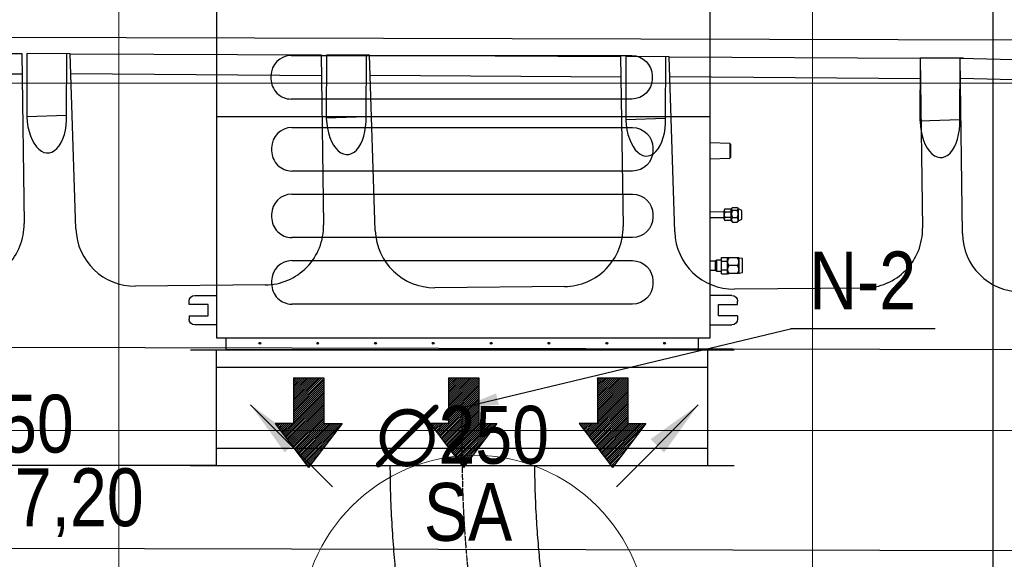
# Model space of a CAD drawing. Header units: millimetres. Extents: x -32221 to 212500, y 31663 to 93766.
# Tile 42 of 256: x 20252 to 21954, y 44972 to 45905. Entities that reach past the tile are written whole.
import ezdxf
from ezdxf.enums import TextEntityAlignment as Align

# ---------------------------------------------------------------- set-up
doc = ezdxf.new("R2010")
doc.units = ezdxf.units.MM
doc.linetypes.add('DASHDOT', pattern=[1, 0.5, -0.25, 0, -0.25])
for name, color, linetype in [('DVM_INDOOR', 104, 'Continuous'), ('FLUID-N', 7, 'Continuous'), ('FLUID-N-100-ARRGR', 7, 'Continuous'), ('FLUID-N-100-NUM', 7, 'Continuous'), ('FLUID-N-SYM', 7, 'Continuous'), ('FLUID-W-100-DIM', 7, 'Continuous'), ('osie', 250, 'Continuous'), ('Sciany', 250, 'Continuous'), ('Wyposazenie', 250, 'Continuous')]:
    doc.layers.add(name, color=color, linetype=linetype)
doc.layers.add('kasetony', color=42, linetype='Continuous', lineweight=5)
doc.layers.add('Nawiewniki', color=5, linetype='Continuous', lineweight=20)
doc.styles.add('FDBES', font='simplex.shx')
doc.styles.get("Standard").update_dxf_attribs({"font": 'ARIALN.TTF'})
doc.linetypes.add('ZIGZAG', pattern='A,0.0001,-0.2,[131,ltypeshp.shx,S=0.2,R=0,X=-0.2,Y=0],-0.4,[131,ltypeshp.shx,S=0.2,R=180,X=0.2,Y=0],-0.2', length=0.8001)
doc.dimstyles.new('FDBES', dxfattribs={"dimscale": 50, "dimtxt": 4, "dimasz": 2.5, "dimexe": 0.8, "dimexo": 2, "dimgap": 1, "dimtad": 1, "dimdsep": 46, "dimtxsty": 'FDBES', "dimcen": 2.5, "dimclrd": 4, "dimclre": 5, "dimadec": 0, "dimazin": 0, "dimtfac": 1, "dimtmove": 0, "dimatfit": 3, "dimfxl": 1, "dimarcsym": 0})

# ---------------------------------------------------------------- blocks, each defined once
blk = doc.blocks.new('Direction')
at = {"layer": 'DVM_INDOOR', "color": 1}
for p, q in [((-35, 693.8), (35, 693.8)), ((-35, 693.8), (-35, 588.8)), ((35, 693.8), (35, 588.8)), ((-35, 588.8), (-77, 588.8)), ((-77, 588.8), (0, 487.3)), ((77, 588.8), (0, 487.3)), ((35, 588.8), (77, 588.8))]:
    blk.add_line(p, q, dxfattribs=at)
blk = doc.blocks.new('ID_D_G_D_1_T')
at = {"layer": 'DVM_INDOOR'}
h = blk.add_hatch(dxfattribs=at)
h.set_pattern_fill('ANSI31', color=1, scale=0.75)
h.set_pattern_definition([(45, (-97.4602, 125.541), (-1.683798, 1.683798), [])])
h.paths.add_polyline_path([(-265.5, 522.6), (-207.8, 598.7), (-239.3, 598.7), (-239.3, 677.4), (-291.8, 677.4), (-291.8, 598.7), (-323.3, 598.7)])
h = blk.add_hatch(dxfattribs=at)
h.set_pattern_fill('ANSI31', color=1, scale=0.75)
h.set_pattern_definition([(45, (2.5398, 125.541), (-1.683798, 1.683798), [])])
h.paths.add_polyline_path([(2.5, 522.6), (60.3, 598.7), (28.8, 598.7), (28.8, 677.4), (-23.7, 677.4), (-23.7, 598.7), (-55.2, 598.7)])
h = blk.add_hatch(dxfattribs=at)
h.set_pattern_fill('ANSI31', color=1, scale=0.75)
h.set_pattern_definition([(45, (102.5398, 125.541), (-1.683798, 1.683798), [])])
h.paths.add_polyline_path([(260.1, 522.6), (317.8, 598.7), (286.3, 598.7), (286.3, 677.4), (233.8, 677.4), (233.8, 598.7), (202.3, 598.7)])
h = blk.add_hatch(dxfattribs=at)
h.set_pattern_fill('ANSI31', color=1, scale=0.75)
h.set_pattern_definition([(45, (-97.4602, -971.7816), (-1.683798, 1.683798), [])])
h.paths.add_polyline_path([(-265.5, -574.8), (-207.8, -498.6), (-239.3, -498.6), (-239.3, -419.9), (-291.8, -419.9), (-291.8, -498.6), (-323.3, -498.6)])
h = blk.add_hatch(dxfattribs=at)
h.set_pattern_fill('ANSI31', color=1, scale=0.75)
h.set_pattern_definition([(45, (2.5398, -971.7816), (-1.683798, 1.683798), [])])
h.paths.add_polyline_path([(2.5, -574.8), (60.3, -498.6), (28.8, -498.6), (28.8, -419.9), (-23.7, -419.9), (-23.7, -498.6), (-55.2, -498.6)])
h = blk.add_hatch(dxfattribs=at)
h.set_pattern_fill('ANSI31', color=1, scale=0.75)
h.set_pattern_definition([(45, (102.5398, -971.7816), (-1.683798, 1.683798), [])])
h.paths.add_polyline_path([(260.1, -574.8), (317.8, -498.6), (286.3, -498.6), (286.3, -419.9), (233.8, -419.9), (233.8, -498.6), (202.3, -498.6)])
at = {"layer": 'DVM_INDOOR', "color": 0}
for p, q in [((409, 371), (-408.6, 371)), ((-408.6, 371), (-408.6, 349.2)), ((409, 349.2), (409, 371)), ((-424.9, 349.2), (-424.9, -350.8)), ((429, 349.2), (-424.9, 349.2)), ((429, 275.6), (429, 349.2)), ((-462.2, 326.6), (-424.9, 326.6)), ((466.4, 326.6), (429, 326.6)), ((-472.2, 311.1), (-472.2, 316.6)), ((-439.2, 311.1), (-472.2, 311.1)), ((-439.2, 291.1), (-439.2, 311.1)), ((443.3, 291.1), (443.3, 311.1)), ((443.3, 311.1), (476.4, 311.1)), ((476.4, 311.1), (476.4, 316.6)), ((-472.2, 291.1), (-472.2, 285.6)), ((-472.2, 291.1), (-439.2, 291.1)), ((-295.6, 296.3), (293.4, 296.3)), ((473.4, 291.1), (443.3, 291.1)), ((476.4, 291.1), (473.4, 291.1)), ((476.4, 291.1), (476.4, 285.6)), ((-424.9, 275.6), (-462.2, 275.6)), ((429, -350.8), (429, 275.6)), ((429, 275.6), (466.4, 275.6)), ((-330.7, 261.2), (-330.7, 256.2)), ((328.5, 261.2), (328.5, 256.2)), ((293.4, 221.1), (-295.6, 221.1)), ((-295.6, 137.3), (293.4, 137.3)), ((-330.7, 102.2), (-330.7, 97.2)), ((328.5, 102.2), (328.5, 97.2)), ((293.4, 62.1), (-295.6, 62.1)), ((429, 31.3), (-424.9, 31.3)), ((-294.4, 12.9), (294.6, 12.9)), ((462.8, -14.8), (429, -13.6)), ((462.8, -14.8), (462.8, -27.3)), ((463.8, -15.8), (463.8, -38.9)), ((-329.5, -22.2), (-329.5, -27.2)), ((329.8, -22.2), (329.8, -27.2)), ((462.8, -27.3), (462.8, -39.9)), ((429, -41.1), (462.8, -39.9)), ((294.6, -62.3), (-294.4, -62.3)), ((-294.4, -102.1), (294.6, -102.1)), ((453.4, -133.2), (429, -133)), ((453.4, -130.3), (453.4, -130.8)), ((453.4, -137.4), (453.4, -130.8)), ((453.4, -137.4), (453.4, -130.8)), ((453.4, -142.7), (453.4, -133.2)), ((453.4, -142.7), (453.4, -133.2)), ((453.4, -142.7), (453.4, -133.2)), ((465.4, -128.1), (454.7, -128.1)), ((454.7, -133), (465.4, -133)), ((466.8, -126), (465.4, -127.4)), ((465.4, -128.2), (465.4, -127.4)), ((465.4, -148.4), (465.4, -128.2)), ((467.6, -125.3), (475.7, -125.3)), ((467.6, -130.2), (475.7, -130.2)), ((477.9, -127.4), (476.5, -126)), ((483.4, -130.4), (477.9, -127.4)), ((477.9, -128.2), (477.9, -127.4)), ((477.9, -148.4), (477.9, -128.2)), ((483.4, -145.4), (483.4, -130.4)), ((-329.5, -137.2), (-329.5, -142.2)), ((329.8, -137.2), (329.8, -142.2)), ((429, -142.7), (453.4, -142.7)), ((429, -142.7), (453.4, -142.7)), ((453.4, -137.4), (453.4, -138.4)), ((453.4, -145), (453.4, -138.4)), ((453.4, -145), (453.4, -145.5)), ((465.4, -142.8), (454.7, -142.8)), ((465.4, -147.7), (454.7, -147.7)), ((465.4, -148.4), (466.8, -149.8)), ((467.6, -142.8), (475.7, -142.8)), ((467.6, -150.5), (475.7, -150.5)), ((476.5, -149.8), (477.9, -148.4)), ((477.9, -148.4), (483.4, -145.4)), ((294.6, -177.3), (-294.4, -177.3)), ((-294.4, -217.1), (294.6, -217.1)), ((438.3, -218), (429, -217.9)), ((440.3, -216.4), (438.3, -218)), ((438.3, -225.9), (438.3, -218)), ((438.3, -233.9), (438.3, -218)), ((448.6, -216.4), (440.3, -216.4)), ((440.3, -235.4), (440.3, -216.4)), ((448.6, -218.9), (448.6, -212)), ((448.6, -212), (458.6, -212)), ((458.6, -218.9), (448.6, -218.9)), ((448.6, -232.8), (448.6, -218.9)), ((458.6, -212), (458.6, -218.9)), ((458.9, -216.3), (458.6, -216.3)), ((458.6, -218.9), (458.6, -232.8)), ((459.4, -212.2), (458.9, -212.7)), ((458.9, -238.7), (458.9, -212.7)), ((476.3, -212.2), (461.5, -212.2)), ((476.3, -212.2), (461.5, -212.2)), ((478.9, -212.7), (478.4, -212.2)), ((484.9, -213.7), (478.9, -212.7)), ((478.9, -238.7), (478.9, -212.7)), ((484.9, -237.7), (484.9, -213.7)), ((429, -233.9), (438.3, -233.9)), ((429, -233.9), (438.3, -233.9)), ((438.3, -233.9), (438.3, -225.9)), ((438.3, -233.9), (440.3, -235.4)), ((440.3, -235.4), (448.6, -235.4)), ((448.6, -232.8), (458.6, -232.8)), ((448.6, -239.7), (448.6, -232.8)), ((458.6, -232.8), (458.6, -239.7)), ((458.6, -235.3), (458.9, -235.3)), ((476.3, -225.7), (461.5, -225.7)), ((478.9, -238.7), (484.9, -237.7)), ((-329.5, -252.2), (-329.5, -257.2)), ((329.8, -252.2), (329.8, -257.2)), ((448.6, -239.7), (458.6, -239.7)), ((458.9, -238.7), (459.4, -239.2)), ((476.3, -239.2), (461.5, -239.2)), ((478.4, -239.2), (478.9, -238.7)), ((-472.2, -292.7), (-472.2, -287.2)), ((-462.2, -277.2), (-424.9, -277.2)), ((466.4, -277.2), (429, -277.2)), ((476.4, -292.7), (476.4, -287.2)), ((-439.2, -292.7), (-472.2, -292.7)), ((-439.2, -312.7), (-439.2, -292.7)), ((294.6, -292.3), (-294.4, -292.3)), ((443.3, -312.7), (443.3, -292.7)), ((443.3, -292.7), (476.4, -292.7)), ((-472.2, -312.7), (-472.2, -318.2)), ((-472.2, -312.7), (-439.2, -312.7)), ((473.4, -312.7), (443.3, -312.7)), ((476.4, -312.7), (473.4, -312.7)), ((476.4, -312.7), (476.4, -318.2)), ((-424.9, -328.2), (-462.2, -328.2)), ((429, -328.2), (466.4, -328.2)), ((-424.9, -350.8), (429, -350.8)), ((-408.6, -350.8), (-408.6, -371)), ((409, -371), (409, -351.3)), ((-408.6, -371), (-408.1, -371)), ((-408.1, -371), (409, -371))]:
    blk.add_line(p, q, dxfattribs=at)
for centre in [(-349.9, 358.4), (-249.9, 358.4), (-149.9, 358.4), (-49.9, 358.4), (50.1, 358.4), (150.1, 358.4), (250.1, 358.4), (350.1, 358.4), (-349.9, -360), (-249.9, -360), (-149.9, -360), (-49.9, -360), (50.1, -360), (150.1, -360), (250.1, -360), (350.1, -360)]:
    blk.add_circle(centre, 1.6, dxfattribs=at)
at = {"layer": 'DVM_INDOOR', "color": 0, "extrusion": (0, 0, -1)}
for centre, radius, start, end in [((462.2, 316.6), 10, 0, 90), ((-466.4, 316.6), 10, 90, 180), ((-293.4, 261.2), 35.1, 90, 180), ((462.2, 285.6), 10, 270, 0), ((-466.4, 285.6), 10, 180, 270), ((-293.4, 256.2), 35.1, 180, 270), ((-293.4, 102.2), 35.1, 90, 180), ((-293.4, 97.2), 35.1, 180, 270), ((-294.6, -22.2), 35.1, 90, 180), ((-294.6, -27.2), 35.1, 180, 270), ((-294.6, -137.2), 35.1, 90, 180), ((-294.6, -142.2), 35.1, 180, 270), ((-294.6, -252.2), 35.1, 90, 180), ((-294.6, -257.2), 35.1, 180, 270), ((462.2, -287.2), 10, 0, 90), ((-466.4, -287.2), 10, 90, 180), ((462.2, -318.2), 10, 270, 0), ((-466.4, -318.2), 10, 180, 270), ((-409.5, -351.3), 0.5, 360, 90)]:
    blk.add_arc(centre, radius, start, end, dxfattribs=at)
at = {"layer": 'DVM_INDOOR', "color": 0}
for centre, radius, start, end in [((-295.6, 261.2), 35.1, 90, 180), ((-295.6, 256.2), 35.1, 180, 270), ((-295.6, 102.2), 35.1, 90, 180), ((-295.6, 97.2), 35.1, 180, 270), ((-294.4, -22.2), 35.1, 90, 180), ((462.8, -15.8), 1, 0, 88.2), ((-294.4, -27.2), 35.1, 180, 270), ((462.8, -38.9), 1, 271.8, 0), ((-294.4, -137.2), 35.1, 90, 180), ((-294.4, -142.2), 35.1, 180, 270), ((-294.4, -252.2), 35.1, 90, 180), ((-294.4, -257.2), 35.1, 180, 270)]:
    blk.add_arc(centre, radius, start, end, dxfattribs=at)
for points, knots in [([(454.7, -128.1), (454.7, -128.1), (454.6, -128.1), (454.4, -128.1), (454, -128.3), (453.7, -128.5), (453.6, -128.8), (453.5, -129.1), (453.4, -129.4), (453.4, -129.8), (453.4, -130.1), (453.4, -130.3)], [0, 0, 0, 0, 0.000013, 0.069041, 0.139275, 0.284826, 0.389711, 0.496275, 0.619531, 0.743075, 1, 1, 1, 1]), ([(453.4, -130.8), (453.4, -131), (453.4, -131.3), (453.4, -131.7), (453.5, -132), (453.6, -132.3), (453.8, -132.6), (454.1, -132.9), (454.4, -133), (454.6, -133), (454.7, -133), (454.7, -133)], [0, 0, 0, 0, 0.239182, 0.362776, 0.485496, 0.613466, 0.749358, 0.877858, 0.939112, 0.970034, 1, 1, 1, 1]), ([(454.7, -133), (454.7, -133), (454.6, -133), (454.4, -133.1), (454.1, -133.3), (453.8, -133.8), (453.6, -134.3), (453.5, -134.9), (453.4, -135.6), (453.4, -136.4), (453.4, -137), (453.4, -137.4)], [0, 0, 0, 0, 0.029886, 0.060825, 0.121941, 0.2487, 0.371948, 0.49607, 0.618809, 0.742992, 1, 1, 1, 1]), ([(467.6, -125.3), (466.6, -126.1), (465.9, -126.9), (465.9, -128.6), (466.6, -129.4), (467.6, -130.2)], [0, 0, 0, 0, 0.5, 0.5, 1, 1, 1, 1]), ([(467.6, -130.2), (467.1, -131.2), (466.7, -132.2), (466.1, -134.3), (465.9, -135.4), (465.9, -138.7), (466.6, -140.8), (467.6, -142.8)], [0, 0, 0, 0, 0.25, 0.25, 0.5, 0.5, 1, 1, 1, 1]), ([(475.7, -130.2), (476.7, -129.4), (477.4, -128.6), (477.4, -126.9), (476.7, -126.1), (475.7, -125.3)], [0, 0, 0, 0, 0.5, 0.5, 1, 1, 1, 1]), ([(475.7, -142.8), (476.2, -141.8), (476.6, -140.8), (477.2, -138.7), (477.4, -137.6), (477.4, -134.3), (476.7, -132.2), (475.7, -130.2)], [0, 0, 0, 0, 0.25, 0.25, 0.5, 0.5, 1, 1, 1, 1]), ([(453.4, -138.4), (453.4, -138.8), (453.4, -139.4), (453.4, -140.2), (453.5, -140.8), (453.6, -141.5), (453.8, -142.1), (454.1, -142.5), (454.4, -142.8), (454.6, -142.8), (454.7, -142.8), (454.7, -142.8)], [0, 0, 0, 0, 0.239, 0.36254, 0.485088, 0.61328, 0.74929, 0.877829, 0.939097, 0.970051, 1, 1, 1, 1]), ([(454.7, -142.8), (454.6, -142.8), (454.5, -142.8), (454.3, -142.9), (454, -143), (453.7, -143.3), (453.6, -143.5), (453.5, -143.8), (453.4, -144.1), (453.4, -144.5), (453.4, -144.8), (453.4, -145)], [0, 0, 0, 0, 0.033947, 0.069512, 0.139705, 0.28517, 0.390004, 0.496517, 0.619714, 0.743198, 1, 1, 1, 1]), ([(453.4, -145.5), (453.4, -145.7), (453.4, -146), (453.4, -146.4), (453.5, -146.7), (453.6, -147.1), (453.8, -147.4), (454.1, -147.6), (454.4, -147.7), (454.6, -147.7), (454.7, -147.7), (454.7, -147.7)], [0, 0, 0, 0, 0.239181, 0.362773, 0.485493, 0.613462, 0.749353, 0.877854, 0.939109, 0.970033, 1, 1, 1, 1]), ([(467.6, -142.8), (467.1, -143.4), (466.7, -144), (466.1, -145.3), (465.9, -146), (465.9, -148), (466.6, -149.3), (467.6, -150.5)], [0, 0, 0, 0, 0.25, 0.25, 0.5, 0.5, 1, 1, 1, 1]), ([(475.7, -150.5), (476.2, -149.9), (476.6, -149.3), (477.2, -148), (477.4, -147.3), (477.4, -145.3), (476.7, -144), (475.7, -142.8)], [0, 0, 0, 0, 0.25, 0.25, 0.5, 0.5, 1, 1, 1, 1]), ([(461.5, -212.2), (461.4, -212.2), (461.2, -212.2), (460.9, -212.2), (460.8, -212.2), (460.6, -212.2), (460.6, -212.2), (460.4, -212.2), (460.3, -212.2), (460.1, -212.2), (459.8, -212.2), (459.7, -212.2), (459.5, -212.2), (459.5, -212.2), (459.5, -212.2), (459.4, -212.2), (459.4, -212.2), (459.4, -212.2), (459.4, -212.2), (459.4, -212.2)], [0, 0, 0, 0, 0.125462, 0.125462, 0.250924, 0.250924, 0.313655, 0.313655, 0.376386, 0.501849, 0.501849, 0.752773, 0.752773, 0.878235, 0.878235, 0.940966, 0.972332, 0.972332, 1, 1, 1, 1]), ([(461.5, -225.7), (460.9, -224.7), (460.4, -223.6), (459.7, -221.4), (459.4, -220.2), (459.4, -216.6), (460.3, -214.4), (461.5, -212.2)], [0, 0, 0, 0, 0.25, 0.25, 0.5, 0.5, 1, 1, 1, 1]), ([(460.1, -212.2), (460.2, -212.2), (460.2, -212.2), (460.4, -212.2), (460.4, -212.2), (460.4, -212.2), (460.5, -212.2), (460.6, -212.2), (460.8, -212.2), (460.9, -212.2), (461.2, -212.2), (461.4, -212.2), (461.5, -212.2)], [0, 0, 0, 0, 0.181781, 0.181781, 0.249966, 0.249966, 0.318151, 0.454521, 0.454521, 0.72726, 0.72726, 1, 1, 1, 1]), ([(476.3, -225.7), (477, -224.7), (477.5, -223.6), (478.2, -221.4), (478.4, -220.2), (478.4, -216.6), (477.6, -214.4), (476.3, -212.2)], [0, 0, 0, 0, 0.25, 0.25, 0.5, 0.5, 1, 1, 1, 1]), ([(476.3, -212.2), (476.5, -212.2), (476.6, -212.2), (476.9, -212.2), (477.1, -212.2), (477.2, -212.2), (477.3, -212.2), (477.4, -212.2), (477.6, -212.2), (477.8, -212.2), (478, -212.2), (478.2, -212.2), (478.3, -212.2), (478.4, -212.2), (478.4, -212.2), (478.4, -212.2), (478.4, -212.2), (478.4, -212.2), (478.4, -212.2), (478.4, -212.2), (478.4, -212.2), (478.4, -212.2), (478.3, -212.2), (478.2, -212.2), (478, -212.2), (477.8, -212.2), (477.7, -212.2), (477.5, -212.2), (477.5, -212.2), (477.4, -212.2), (477.3, -212.2), (477.2, -212.2), (477.1, -212.2), (476.9, -212.2), (476.6, -212.2), (476.5, -212.2), (476.3, -212.2)], [0, 0, 0, 0, 0.0625, 0.0625, 0.125, 0.125, 0.15625, 0.15625, 0.1875, 0.25, 0.25, 0.375, 0.375, 0.4375, 0.4375, 0.46875, 0.484375, 0.484375, 0.5, 0.5, 0.5625, 0.5625, 0.625, 0.625, 0.75, 0.75, 0.8125, 0.8125, 0.828125, 0.828125, 0.84375, 0.875, 0.875, 0.9375, 0.9375, 1, 1, 1, 1]), ([(461.5, -239.2), (460.9, -238.2), (460.4, -237.1), (459.7, -234.9), (459.4, -233.7), (459.4, -230.1), (460.3, -227.9), (461.5, -225.7)], [0, 0, 0, 0, 0.25, 0.25, 0.5, 0.5, 1, 1, 1, 1]), ([(476.3, -239.2), (477, -238.2), (477.5, -237.1), (478.2, -234.9), (478.4, -233.7), (478.4, -230.1), (477.6, -227.9), (476.3, -225.7)], [0, 0, 0, 0, 0.25, 0.25, 0.5, 0.5, 1, 1, 1, 1]), ([(459.4, -239.2), (459.4, -239.2), (459.4, -239.2), (459.4, -239.2), (459.4, -239.2), (459.5, -239.2), (459.5, -239.2), (459.5, -239.2), (459.7, -239.2), (459.8, -239.2), (460.1, -239.2), (460.3, -239.2), (460.4, -239.2), (460.6, -239.2), (460.6, -239.2), (460.8, -239.2), (460.9, -239.2), (461.2, -239.2), (461.4, -239.2), (461.5, -239.2)], [0, 0, 0, 0, 0.027668, 0.027668, 0.059034, 0.121765, 0.121765, 0.247227, 0.247227, 0.498151, 0.498151, 0.623614, 0.686345, 0.686345, 0.749076, 0.749076, 0.874538, 0.874538, 1, 1, 1, 1]), ([(478.4, -239.2), (478.4, -239.2), (478.4, -239.2), (478.4, -239.2), (478.4, -239.2), (478.4, -239.2), (478.4, -239.2), (478.3, -239.2), (478.2, -239.2), (478, -239.2), (477.8, -239.2), (477.6, -239.2), (477.4, -239.2), (477.3, -239.2), (477.2, -239.2), (477.1, -239.2), (476.9, -239.2), (476.6, -239.2), (476.5, -239.2), (476.3, -239.2)], [0, 0, 0, 0, 0.027668, 0.027668, 0.059034, 0.121765, 0.121765, 0.247227, 0.247227, 0.498151, 0.498151, 0.623614, 0.686345, 0.686345, 0.749076, 0.749076, 0.874538, 0.874538, 1, 1, 1, 1])]:
    blk.add_open_spline(points, degree=3, knots=knots, dxfattribs=at)
for points in [[(467.6, -150.5), (467.3, -150.3), (467, -150), (466.8, -149.8)], [(476.5, -149.8), (476.3, -150), (476, -150.3), (475.7, -150.5)]]:
    blk.add_open_spline(points, degree=3, dxfattribs=at)
at = {"layer": 'DVM_INDOOR', "xscale": 0.75, "yscale": 0.75, "zscale": 0.75}
for p in [(-265.5, 157.1), (2.5, 157.1), (260.1, 157.1), (-265.5, -940.3), (2.5, -940.3), (260.1, -940.3)]:
    blk.add_blockref('Direction', p, dxfattribs=at)
at = {"layer": 'DVM_INDOOR', "color": 2}
for s, p in [('RA', (86.6, 365.9)), ('SA', (86.6, -731.4))]:
    blk.add_text(s, height=100, dxfattribs=at).set_placement(p, align=Align.BOTTOM_RIGHT)
blk = doc.blocks.new('*U3725')
at = {"color": 14, "linetype": 'Continuous', "lineweight": -2}
for p, q in [((-100, -470), (-100, 470)), ((100, -470), (100, 470))]:
    blk.add_line(p, q, dxfattribs=at)
at = {"color": 0, "linetype": 'ByBlock', "lineweight": -2}
for p, q in [((-100, 425), (100, 425)), ((-100, -425), (100, -425))]:
    blk.add_line(p, q, dxfattribs=at)
at = {"color": 5, "linetype": 'Continuous', "lineweight": -3}
for p, q in [((-70, -425), (-70, 425)), ((70, -425), (70, 425))]:
    blk.add_line(p, q, dxfattribs=at)
blk = doc.blocks.new('*U3704')
at = {"color": 14, "linetype": 'Continuous', "lineweight": -2}
for p, q in [((-50, 125), (-50, 0)), ((-50, 0), (-50, -125))]:
    blk.add_line(p, q, dxfattribs=at)
at = {"layer": 'FLUID-N-SYM', "color": 2, "linetype": 'DASHDOT', "lineweight": -3}
blk.add_line((-50, 0), (50, 0), dxfattribs=at)
blk = doc.blocks.new('*U3730')
at = {"color": 14, "linetype": 'Continuous', "lineweight": -2}
for p, q in [((0, 282.5, -146.1), (0, 282.5, -21.1)), ((0, 282.5, -21.1), (0, 282.5, 103.9))]:
    blk.add_line(p, q, dxfattribs=at)
at = {"color": 14, "linetype": 'Continuous', "lineweight": -2, "extrusion": (-1, -1.82776e-16, -1.70723e-16)}
blk.add_ellipse((0, 0), major_axis=(0, -124.7, 8.9), ratio=1, start_param=0, end_param=1.63169, dxfattribs=at)
at = {"color": 14, "linetype": 'Continuous', "lineweight": -2, "extrusion": (-1, -3.16998e-18, -2.07619e-16)}
blk.add_ellipse((0, 0), major_axis=(0, -16.4, -123.9), ratio=1, start_param=0, end_param=1.509916, dxfattribs=at)
at = {"color": 20, "linetype": 'ZIGZAG', "lineweight": -2, "ltscale": 50}
for points, knots in [([(0, 282.5, 103.9), (0, 274.1, 104), (0, 257.1, 104.1), (0, 224, 105), (0, 184.6, 107.1), (0, 141.6, 110.4), (0, 103.2, 114), (0, 69.2, 117.6), (0, 41, 120.8), (0, 24.9, 122.8), (0, 17.5, 123.8), (0, 16.7, 123.9), (0, 16.4, 123.9)], [0, 0, 0, 0, 25.36948, 50.738961, 101.477922, 152.216882, 202.955843, 253.694804, 304.433765, 355.172726, 380.542206, 405.911686, 405.911686, 405.911686, 405.911686]), ([(0, 282.5, -146.1), (0, 273.5, -146), (0, 255.3, -145.9), (0, 219.5, -145), (0, 176.2, -142.9), (0, 128, -139.4), (0, 84.4, -135.4), (0, 45.8, -131.4), (0, 13.4, -127.7), (0, -5.8, -125.3), (0, -14.7, -124.1), (0, -16, -124), (0, -16.4, -123.9)], [0, 0, 0, 0, 27.194974, 54.389948, 108.779896, 163.169844, 217.559792, 271.94974, 326.339688, 380.729636, 407.92461, 435.119584, 435.119584, 435.119584, 435.119584])]:
    blk.add_open_spline(points, degree=3, knots=knots, dxfattribs=at)
at = {"layer": 'FLUID-N-SYM', "color": 2, "linetype": 'DASHDOT', "lineweight": -3}
blk.add_open_spline([(0, 282.5, -21.1), (0, 213.8, -21.1), (0, 81.7, -10.8), (0, 0), (0, 0)], degree=3, knots=[0, 0, 0, 0, 206.185416, 411.06373, 411.06373, 411.06373, 411.06373], dxfattribs=at)
blk = doc.blocks.new('*U2951')
at = {"color": 6}
blk.add_line((817.6, 136.3), (567.6, 136.3), dxfattribs=at)
blk.add_line((817.6, 136.3), (567.6, 136.3), dxfattribs=at)
blk.add_line((817.6, 136.3), (567.6, 136.3), dxfattribs=at)
blk.add_line((817.6, 136.3), (567.6, 136.3), dxfattribs=at)
blk.add_line((817.6, 136.3), (567.6, 136.3), dxfattribs=at)
blk.add_line((817.6, 136.3), (567.6, 136.3), dxfattribs=at)
blk.add_line((817.6, 136.3), (567.6, 136.3), dxfattribs=at)
blk.add_line((817.6, 136.3), (567.6, 136.3), dxfattribs=at)
blk.add_line((817.6, 136.3), (567.6, 136.3), dxfattribs=at)
blk.add_line((817.6, 136.3), (567.6, 136.3), dxfattribs=at)
blk.add_line((817.6, 136.3), (567.6, 136.3), dxfattribs=at)
blk.add_line((817.6, 136.3), (567.6, 136.3), dxfattribs=at)
blk.add_line((817.6, 136.3), (567.6, 136.3), dxfattribs=at)
blk.add_line((817.6, 136.3), (567.6, 136.3), dxfattribs=at)
blk.add_line((817.6, 136.3), (567.6, 136.3), dxfattribs=at)
blk.add_line((817.6, 136.3), (567.6, 136.3), dxfattribs=at)
blk.add_line((817.6, 136.3), (567.6, 136.3), dxfattribs=at)
blk.add_line((817.6, 136.3), (567.6, 136.3), dxfattribs=at)
blk.add_line((817.6, 136.3), (567.6, 136.3), dxfattribs=at)
blk.add_line((817.6, 136.3), (567.6, 136.3), dxfattribs=at)
blk.add_line((817.6, 136.3), (567.6, 136.3), dxfattribs=at)
blk.add_line((817.6, 136.3), (567.6, 136.3), dxfattribs=at)
at = {"color": 0, "insert": (692.6, 136.3), "char_height": 100, "attachment_point": 5}
blk.add_mtext('N-2\\P ', dxfattribs=at)
blk.add_mtext('N-2\\P ', dxfattribs=at)
blk.add_mtext('N-2\\P ', dxfattribs=at)
blk.add_mtext('N-2\\P ', dxfattribs=at)
blk.add_mtext('N-2\\P ', dxfattribs=at)
blk.add_mtext('N-2\\P ', dxfattribs=at)
blk.add_mtext('N-2\\P ', dxfattribs=at)
blk.add_mtext('N-2\\P ', dxfattribs=at)
blk.add_mtext('N-2\\P ', dxfattribs=at)
blk.add_mtext('N-2\\P ', dxfattribs=at)
blk.add_mtext('N-2\\P ', dxfattribs=at)
blk.add_mtext('N-2\\P ', dxfattribs=at)
blk.add_mtext('N-2\\P ', dxfattribs=at)
blk.add_mtext('N-2\\P ', dxfattribs=at)
blk.add_mtext('N-2\\P ', dxfattribs=at)
blk.add_mtext('N-2\\P ', dxfattribs=at)
blk.add_mtext('N-2\\P ', dxfattribs=at)
blk.add_mtext('N-2\\P ', dxfattribs=at)
blk.add_mtext('N-2\\P ', dxfattribs=at)
blk.add_mtext('N-2\\P ', dxfattribs=at)
blk.add_mtext('N-2\\P ', dxfattribs=at)
blk.add_mtext('N-2\\P ', dxfattribs=at)
blk.add_leader([(0, 0), (567.6, 136.3)], dimstyle='FDBES', override={"dimscale": 25, "dimclrd": 256, "dimclre": 256})
blk.add_leader([(0, 0), (567.6, 136.3)], dimstyle='FDBES', override={"dimscale": 25, "dimclrd": 256, "dimclre": 256})
blk.add_leader([(0, 0), (567.6, 136.3)], dimstyle='FDBES', override={"dimscale": 25, "dimclrd": 256, "dimclre": 256})
blk.add_leader([(0, 0), (567.6, 136.3)], dimstyle='FDBES', override={"dimscale": 25, "dimclrd": 256, "dimclre": 256})
blk.add_leader([(0, 0), (567.6, 136.3)], dimstyle='FDBES', override={"dimscale": 25, "dimclrd": 256, "dimclre": 256})
blk.add_leader([(0, 0), (567.6, 136.3)], dimstyle='FDBES', override={"dimscale": 25, "dimclrd": 256, "dimclre": 256})
blk.add_leader([(0, 0), (567.6, 136.3)], dimstyle='FDBES', override={"dimscale": 25, "dimclrd": 256, "dimclre": 256})
blk.add_leader([(0, 0), (567.6, 136.3)], dimstyle='FDBES', override={"dimscale": 25, "dimclrd": 256, "dimclre": 256})
blk.add_leader([(0, 0), (567.6, 136.3)], dimstyle='FDBES', override={"dimscale": 25, "dimclrd": 256, "dimclre": 256})
blk.add_leader([(0, 0), (567.6, 136.3)], dimstyle='FDBES', override={"dimscale": 25, "dimclrd": 256, "dimclre": 256})
blk.add_leader([(0, 0), (567.6, 136.3)], dimstyle='FDBES', override={"dimscale": 25, "dimclrd": 256, "dimclre": 256})
blk.add_leader([(0, 0), (567.6, 136.3)], dimstyle='FDBES', override={"dimscale": 25, "dimclrd": 256, "dimclre": 256})
blk.add_leader([(0, 0), (567.6, 136.3)], dimstyle='FDBES', override={"dimscale": 25, "dimclrd": 256, "dimclre": 256})
blk.add_leader([(0, 0), (567.6, 136.3)], dimstyle='FDBES', override={"dimscale": 25, "dimclrd": 256, "dimclre": 256})
blk.add_leader([(0, 0), (567.6, 136.3)], dimstyle='FDBES', override={"dimscale": 25, "dimclrd": 256, "dimclre": 256})
blk.add_leader([(0, 0), (567.6, 136.3)], dimstyle='FDBES', override={"dimscale": 25, "dimclrd": 256, "dimclre": 256})
blk.add_leader([(0, 0), (567.6, 136.3)], dimstyle='FDBES', override={"dimscale": 25, "dimclrd": 256, "dimclre": 256})
blk.add_leader([(0, 0), (567.6, 136.3)], dimstyle='FDBES', override={"dimscale": 25, "dimclrd": 256, "dimclre": 256})
blk.add_leader([(0, 0), (567.6, 136.3)], dimstyle='FDBES', override={"dimscale": 25, "dimclrd": 256, "dimclre": 256})
blk.add_leader([(0, 0), (567.6, 136.3)], dimstyle='FDBES', override={"dimscale": 25, "dimclrd": 256, "dimclre": 256})
blk.add_leader([(0, 0), (567.6, 136.3)], dimstyle='FDBES', override={"dimscale": 25, "dimclrd": 256, "dimclre": 256})
blk.add_leader([(0, 0), (567.6, 136.3)], dimstyle='FDBES', override={"dimscale": 25, "dimclrd": 256, "dimclre": 256})
blk = doc.blocks.new('*U3769')
at = {"color": 0}
blk.add_leader([(141.4, -141.4), (0, 0)], dimstyle='FDBES', override={"dimscale": 40, "dimclrd": 0}, dxfattribs=at)
blk.add_leader([(141.4, -141.4), (0, 0)], dimstyle='FDBES', override={"dimscale": 40, "dimclrd": 0}, dxfattribs=at)
blk.add_leader([(141.4, -141.4), (0, 0)], dimstyle='FDBES', override={"dimscale": 40, "dimclrd": 0}, dxfattribs=at)
blk.add_leader([(141.4, -141.4), (0, 0)], dimstyle='FDBES', override={"dimscale": 40, "dimclrd": 0}, dxfattribs=at)
blk.add_leader([(141.4, -141.4), (0, 0)], dimstyle='FDBES', override={"dimscale": 40, "dimclrd": 0}, dxfattribs=at)
blk.add_leader([(141.4, -141.4), (0, 0)], dimstyle='FDBES', override={"dimscale": 40, "dimclrd": 0}, dxfattribs=at)
blk.add_leader([(141.4, -141.4), (0, 0)], dimstyle='FDBES', override={"dimscale": 40, "dimclrd": 0}, dxfattribs=at)
blk.add_leader([(141.4, -141.4), (0, 0)], dimstyle='FDBES', override={"dimscale": 40, "dimclrd": 0}, dxfattribs=at)
blk = doc.blocks.new('*U3771')
at = {"color": 0}
blk.add_leader([(141.4, 141.4), (0, 0)], dimstyle='FDBES', override={"dimscale": 40, "dimclrd": 0}, dxfattribs=at)
blk.add_leader([(141.4, 141.4), (0, 0)], dimstyle='FDBES', override={"dimscale": 40, "dimclrd": 0}, dxfattribs=at)
blk.add_leader([(141.4, 141.4), (0, 0)], dimstyle='FDBES', override={"dimscale": 40, "dimclrd": 0}, dxfattribs=at)
blk.add_leader([(141.4, 141.4), (0, 0)], dimstyle='FDBES', override={"dimscale": 40, "dimclrd": 0}, dxfattribs=at)
blk.add_leader([(141.4, 141.4), (0, 0)], dimstyle='FDBES', override={"dimscale": 40, "dimclrd": 0}, dxfattribs=at)
blk.add_leader([(141.4, 141.4), (0, 0)], dimstyle='FDBES', override={"dimscale": 40, "dimclrd": 0}, dxfattribs=at)
blk.add_leader([(141.4, 141.4), (0, 0)], dimstyle='FDBES', override={"dimscale": 40, "dimclrd": 0}, dxfattribs=at)
blk.add_leader([(141.4, 141.4), (0, 0)], dimstyle='FDBES', override={"dimscale": 40, "dimclrd": 0}, dxfattribs=at)

msp = doc.modelspace()

# ---------------------------------------------------------------- linework, layer by layer
at = {"layer": 'FLUID-N'}
msp.add_line((20591.977, 45134.367, 7327.5), (19895.824, 45134.367, 7327.5), dxfattribs=at)
at = {"layer": 'kasetony'}
for p, q in [((20422.937, 45794.948), (20422.937, 46394.948)), ((20422.937, 46394.948), (20422.937, 45794.948)), ((21622.937, 45794.948), (21622.937, 46394.948)), ((21622.937, 46394.948), (21622.937, 45794.948)), ((19222.937, 45794.948), (20422.937, 45794.948)), ((20422.937, 45794.948), (19222.937, 45794.948)), ((20422.937, 45794.948), (21622.937, 45794.948)), ((20422.937, 45194.948), (20422.937, 45794.948)), ((20422.937, 45794.948), (20422.937, 45194.948)), ((21622.937, 45794.948), (20422.937, 45794.948)), ((21622.937, 45794.948), (22822.937, 45794.948)), ((21622.937, 45194.948), (21622.937, 45794.948)), ((21622.937, 45794.948), (21622.937, 45194.948)), ((22822.937, 45794.948), (21622.937, 45794.948)), ((19222.937, 45194.948), (20422.937, 45194.948)), ((20422.937, 45194.948), (19222.937, 45194.948)), ((20422.937, 45194.948), (21622.937, 45194.948)), ((20422.937, 44594.948), (20422.937, 45194.948)), ((20422.937, 45194.948), (20422.937, 44594.948)), ((21622.937, 45194.948), (20422.937, 45194.948)), ((21622.937, 45194.948), (22822.937, 45194.948)), ((21622.937, 44594.948), (21622.937, 45194.948)), ((21622.937, 45194.948), (21622.937, 44594.948)), ((22822.937, 45194.948), (21622.937, 45194.948))]:
    msp.add_line(p, q, dxfattribs=at)
at = {"layer": 'Nawiewniki'}
msp.add_circle((21038.098, 44851.817), 300, dxfattribs=at)
at = {"layer": 'osie'}
msp.add_line((21934.679, 64401.551), (21934.679, 32871.067), dxfattribs=at)
at = {"layer": 'Sciany'}
for p, q in [((22860.921, 45867.491), (16193.58, 45883.204)), ((22856.463, 44984.645), (16192.7, 45000.34))]:
    msp.add_line(p, q, dxfattribs=at)
at = {"layer": 'Wyposazenie'}
for p, q in [((19821.022, 45848.532), (20255.038, 45846.341)), ((20255.038, 45846.341), (20259.342, 45552.522)), ((20264.104, 45846.295), (20263.949, 45737.587)), ((20264.104, 45846.295), (20263.949, 45737.587)), ((20333.271, 45845.946), (20264.104, 45846.295)), ((20338.932, 45845.917), (20264.104, 45846.295)), ((20332.735, 45739.81), (20333.271, 45845.946)), ((20332.735, 45739.81), (20333.271, 45845.946)), ((20338.932, 45845.917), (20772.949, 45843.725)), ((20348.72, 45543.037), (20338.932, 45845.917)), ((20772.949, 45843.725), (20777.253, 45549.906)), ((20782.015, 45843.679), (20781.86, 45734.971)), ((20782.015, 45843.679), (20781.86, 45734.971)), ((20851.182, 45843.33), (20782.015, 45843.679)), ((20856.843, 45843.301), (20782.015, 45843.679)), ((20850.646, 45737.194), (20851.182, 45843.33)), ((20850.646, 45737.194), (20851.182, 45843.33)), ((20856.843, 45843.301), (21290.86, 45841.109)), ((20866.631, 45540.422), (20856.843, 45843.301)), ((21290.86, 45841.109), (21295.164, 45547.291)), ((21299.926, 45841.064), (21299.771, 45732.356)), ((21299.926, 45841.064), (21299.771, 45732.356)), ((21369.093, 45840.714), (21299.926, 45841.064)), ((21374.754, 45840.686), (21299.926, 45841.064)), ((21368.557, 45734.579), (21369.093, 45840.714)), ((21368.557, 45734.579), (21369.093, 45840.714)), ((21374.754, 45840.686), (21808.771, 45838.494)), ((21384.542, 45537.806), (21374.754, 45840.686)), ((21808.771, 45838.494), (21808.617, 45729.786)), ((21808.771, 45838.494), (21808.617, 45729.786)), ((21808.771, 45838.494), (21813.075, 45544.675)), ((21877.938, 45838.145), (21808.771, 45838.494)), ((21883.6, 45838.116), (21808.771, 45838.494)), ((21877.402, 45732.009), (21877.938, 45838.145)), ((21877.402, 45732.009), (21877.938, 45838.145)), ((21877.938, 45838.145), (22311.833, 45827.601)), ((21881.896, 45535.133), (21877.938, 45838.145)), ((19822.301, 45814.11), (20255.556, 45810.98)), ((20340.212, 45811.495), (20773.467, 45808.365)), ((20858.123, 45808.879), (21291.378, 45805.749)), ((21376.034, 45806.264), (21809.289, 45803.134)), ((21878.556, 45803.704), (22311.67, 45792.238)), ((20263.949, 45737.587), (20332.735, 45739.81)), ((20263.949, 45737.587), (20332.735, 45739.81)), ((20781.86, 45734.971), (20850.646, 45737.194)), ((20781.86, 45734.971), (20850.646, 45737.194)), ((21299.771, 45732.356), (21368.557, 45734.579)), ((21299.771, 45732.356), (21368.557, 45734.579)), ((21808.617, 45729.786), (21877.402, 45732.009)), ((21808.617, 45729.786), (21877.402, 45732.009)), ((20675.977, 45446.182), (20451.842, 45444.112)), ((21193.888, 45443.566), (20969.753, 45441.497)), ((21711.798, 45440.951), (21487.664, 45438.881)), ((22865.323, 45331.849), (17671.24, 45344.083))]:
    msp.add_line(p, q, dxfattribs=at)
for centre, start, end in [((20157.122, 45551.025), 270.529054, 0.839276), ((20450.898, 45546.339), 181.850846, 270.529054), ((20675.033, 45548.409), 270.529054, 0.839276), ((20968.809, 45543.724), 181.850846, 270.529054), ((21192.944, 45545.793), 270.529054, 0.839276), ((21486.72, 45541.108), 181.850846, 270.529054), ((21710.855, 45543.178), 270.529054, 0.839276), ((21984.119, 45536.468), 180.748252, 269.42646)]:
    msp.add_arc(centre, 102.232, start, end, dxfattribs=at)
for centre in [(20298.342, 45738.698), (20298.342, 45738.698), (20816.253, 45736.083), (20816.253, 45736.083), (21334.164, 45733.467), (21334.164, 45733.467), (21843.009, 45730.897), (21843.009, 45730.897)]:
    msp.add_ellipse(centre, major_axis=(-2.082, 64.439), ratio=0.53373009, start_param=1.44454642, end_param=4.71238898, dxfattribs=at)

# ---------------------------------------------------------------- block references
at = {"layer": 'DVM_INDOOR', "rotation": 359.9999999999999}
msp.add_blockref('ID_D_G_D_1_T', (21016.827, 45705.421), dxfattribs=at)
at = {"layer": 'FLUID-N', "color": 5, "linetype": 'Continuous', "extrusion": (2.44929e-16, 1.22465e-16, -1), "rotation": 90}
msp.add_blockref('*U3725', (-21016.977, 45234.367, -7327.5), dxfattribs=at)
at = {"layer": 'FLUID-N', "color": 5, "linetype": 'Continuous', "rotation": 90}
msp.add_blockref('*U3704', (21016.977, 45184.367, 7327.5), dxfattribs=at)
at = {"layer": 'FLUID-N', "color": 5, "linetype": 'Continuous', "extrusion": (1, 0, -1.83697e-16), "rotation": 270}
msp.add_blockref('*U3730', (44851.841, 7063, 21038.055), dxfattribs=at)
at = {"layer": 'FLUID-N-100-ARRGR', "rotation": 89.99999999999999}
for name, p in [('*U3771', (20792.344, 45097.551, 6603)), ('*U3769', (21283.765, 45097.551, 6603))]:
    msp.add_blockref(name, p, dxfattribs=at)
at = {"layer": 'FLUID-N-100-NUM', "linetype": 'ByBlock'}
msp.add_blockref('*U2951', (21016.977, 45234.367, 7327.5), dxfattribs=at)

# ---------------------------------------------------------------- texts
at = {"layer": 'FLUID-N', "char_height": 100, "width": 565.80197, "attachment_point": 1}
for s, insert in [('850x250', (19905.613, 45256.524)), ('Hsp=+7,20', (19905.613, 45129.267))]:
    msp.add_mtext(s, dxfattribs=dict(at, insert=insert))
at = {"layer": 'FLUID-W-100-DIM', "color": 0, "insert": (21017.338, 45184.013), "char_height": 100, "attachment_point": 5}
msp.add_mtext('∅250\\P', dxfattribs=at)

doc.saveas('drawing.dxf')
